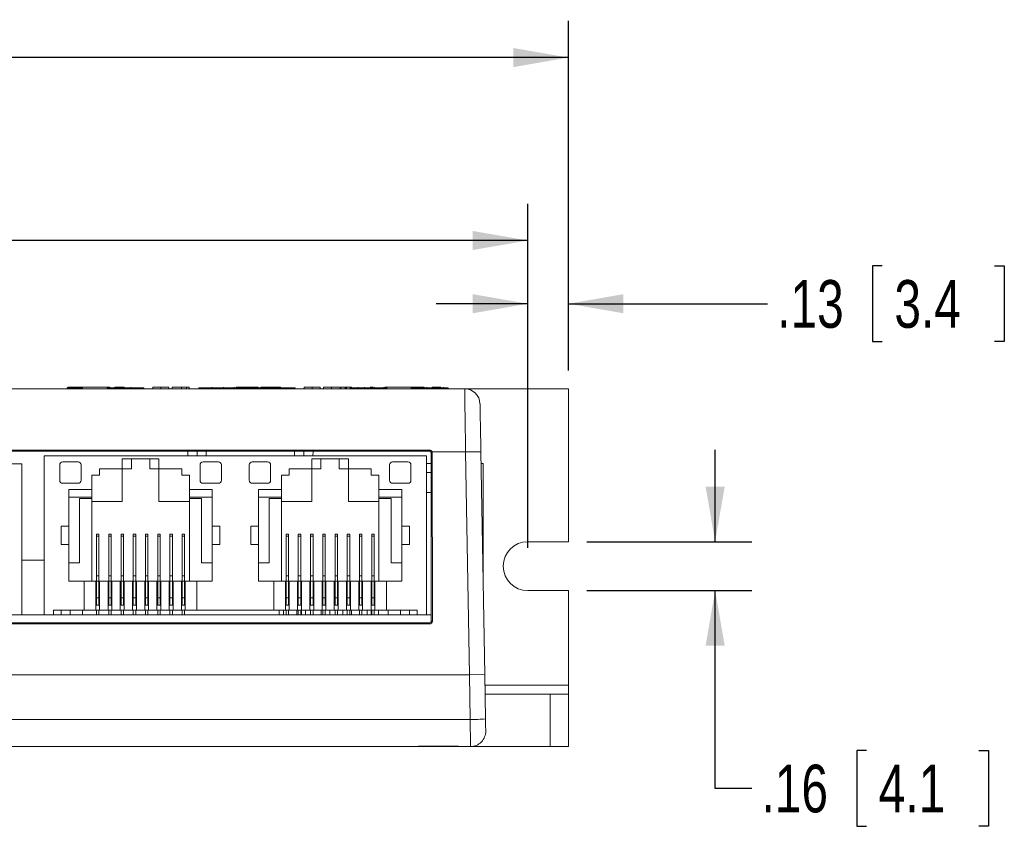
# Model space of a CAD drawing. Header units: inches. Extents: x 0.5 to 33, y 0.5 to 21.5.
# Tile 2 of 35: x 8.4 to 11.6, y 4.8 to 7.4. Entities that reach past the tile are written whole.
import ezdxf

# ---------------------------------------------------------------- set-up
doc = ezdxf.new("R2010")
doc.units = ezdxf.units.IN
doc.header["$MEASUREMENT"] = 0
doc.layers.add('2', color=179, linetype='Continuous')
doc.styles.add('SLDTEXTSTYLE1', font='TXT', dxfattribs={"width": 0.75})
doc.dimstyles.new('SLDDIMSTYLE0', dxfattribs={"dimtxt": 0.156, "dimasz": 0.18, "dimexe": 0, "dimexo": 0.0625, "dimgap": 0.039, "dimtad": 0, "dimtih": 1, "dimtoh": 1, "dimrnd": 1e-09, "dimzin": 12, "dimdsep": 46, "dimtxsty": 'SLDTEXTSTYLE1', "dimsah": 1, "dimcen": 0.09, "dimadec": 0, "dimazin": 3, "dimtfac": 1, "dimtdec": 3, "dimtofl": 0, "dimtmove": 0, "dimatfit": 3, "dimfxl": 1, "dimfrac": 2, "dimtolj": 1, "dimtzin": 12, "dimarcsym": 0})
doc.dimstyles.new('SLDDIMSTYLE1', dxfattribs={"dimtxt": 0.156, "dimasz": 0.18, "dimexe": 0, "dimexo": 0.0625, "dimgap": 0.039, "dimtad": 0, "dimtih": 1, "dimtoh": 1, "dimrnd": 1e-09, "dimzin": 12, "dimdsep": 46, "dimtxsty": 'SLDTEXTSTYLE1', "dimsah": 1, "dimcen": 0.09, "dimadec": 0, "dimazin": 3, "dimtfac": 1, "dimtdec": 3, "dimtmove": 0, "dimatfit": 0, "dimfxl": 1, "dimfrac": 2, "dimtolj": 1, "dimtzin": 12, "dimarcsym": 0})

# ---------------------------------------------------------------- blocks, each defined once
blk = doc.blocks.new('_D')
at = {"layer": '2'}
for p, q in [((6.9081, 7.4425), (6.8765, 7.4425)), ((6.8765, 7.4425), (6.8765, 7.1948)), ((7.3332, 7.4425), (7.3649, 7.4425)), ((7.3649, 7.4425), (7.3649, 7.1948)), ((3.6314, 6.2953), (3.6314, 7.4386)), ((10.2064, 6.2953), (10.2064, 7.4386)), ((3.6314, 7.3186), (6.4176, 7.3186)), ((10.2064, 7.3186), (7.4203, 7.3186)), ((6.8765, 7.1948), (6.9081, 7.1948)), ((7.3649, 7.1948), (7.3332, 7.1948))]:
    blk.add_line(p, q, dxfattribs=at)
for points in [[(3.6314, 7.3186), (3.8114, 7.2874), (3.8114, 7.3499)], [(10.2064, 7.3186), (10.0264, 7.3499), (10.0264, 7.2874)]]:
    blk.add_solid(points, dxfattribs=at)
at = {"layer": '2', "char_height": 0.156, "attachment_point": 1, "style": 'SLDTEXTSTYLE1'}
for s, insert in [('6.58', (6.4493, 7.3959)), ('167', (6.9478, 7.3959))]:
    blk.add_mtext(s, dxfattribs=dict(at, insert=insert))
blk = doc.blocks.new('_D_3')
at = {"layer": '2'}
for p, q in [((3.7634, 5.7153), (3.7634, 6.8403)), ((6.8212, 6.8441), (6.7895, 6.8441)), ((6.7895, 6.8441), (6.7895, 6.5965)), ((7.4191, 6.8441), (7.4508, 6.8441)), ((7.4508, 6.8441), (7.4508, 6.5965)), ((10.0734, 5.7153), (10.0734, 6.8403)), ((3.7634, 6.7203), (6.3307, 6.7203)), ((10.0734, 6.7203), (7.5062, 6.7203)), ((6.7895, 6.5965), (6.8212, 6.5965)), ((7.4508, 6.5965), (7.4191, 6.5965))]:
    blk.add_line(p, q, dxfattribs=at)
for points in [[(3.7634, 6.7203), (3.9434, 6.6891), (3.9434, 6.7516)], [(10.0734, 6.7203), (9.8934, 6.7516), (9.8934, 6.6891)]]:
    blk.add_solid(points, dxfattribs=at)
at = {"layer": '2', "char_height": 0.156, "attachment_point": 1, "style": 'SLDTEXTSTYLE1'}
for s, insert in [('6.31', (6.3623, 6.7976)), ('160.3', (6.8608, 6.7976))]:
    blk.add_mtext(s, dxfattribs=dict(at, insert=insert))
blk = doc.blocks.new('_D_4')
at = {"layer": '2'}
for p, q in [((11.2331, 6.6374), (11.2014, 6.6374)), ((11.2014, 6.6374), (11.2014, 6.3898)), ((11.6005, 6.6374), (11.6322, 6.6374)), ((11.6322, 6.6374), (11.6322, 6.3898)), ((10.0734, 5.7153), (10.0734, 6.6336)), ((10.2064, 6.2953), (10.2064, 6.6336)), ((10.0734, 6.5136), (9.7734, 6.5136)), ((10.2064, 6.5136), (10.8578, 6.5136)), ((11.2014, 6.3898), (11.2331, 6.3898)), ((11.6322, 6.3898), (11.6005, 6.3898))]:
    blk.add_line(p, q, dxfattribs=at)
for points in [[(10.0734, 6.5136), (9.8934, 6.5448), (9.8934, 6.4823)], [(10.2064, 6.5136), (10.3864, 6.4823), (10.3864, 6.5448)]]:
    blk.add_solid(points, dxfattribs=at)
at = {"layer": '2', "char_height": 0.156, "attachment_point": 1, "style": 'SLDTEXTSTYLE1'}
for s, insert in [('.13', (10.8895, 6.5909)), ('3.4', (11.2727, 6.5909))]:
    blk.add_mtext(s, dxfattribs=dict(at, insert=insert))
blk = doc.blocks.new('_D_5')
at = {"layer": '2'}
for p, q in [((10.6864, 5.7353), (10.6864, 6.0353)), ((10.2664, 5.7353), (10.8064, 5.7353)), ((10.2664, 5.5753), (10.8064, 5.5753)), ((10.6864, 4.9286), (10.6864, 5.5753)), ((11.1817, 5.0525), (11.15, 5.0525)), ((11.15, 5.0525), (11.15, 4.8048)), ((11.5491, 5.0525), (11.5808, 5.0525)), ((11.5808, 5.0525), (11.5808, 4.8048)), ((10.8064, 4.9286), (10.6864, 4.9286)), ((11.15, 4.8048), (11.1817, 4.8048)), ((11.5808, 4.8048), (11.5491, 4.8048))]:
    blk.add_line(p, q, dxfattribs=at)
for points in [[(10.6864, 5.7353), (10.7177, 5.9153), (10.6552, 5.9153)], [(10.6864, 5.5753), (10.6552, 5.3953), (10.7177, 5.3953)]]:
    blk.add_solid(points, dxfattribs=at)
at = {"layer": '2', "char_height": 0.156, "attachment_point": 1, "style": 'SLDTEXTSTYLE1'}
for s, insert in [('.16', (10.8381, 5.0059)), ('4.1', (11.2213, 5.0059))]:
    blk.add_mtext(s, dxfattribs=dict(at, insert=insert))

msp = doc.modelspace()

# ---------------------------------------------------------------- linework, layer by layer
at = {"color": 7, "linetype": 'Continuous', "lineweight": 15}
for p, q in [((9.8673, 6.2353), (3.9656, 6.2353)), ((8.5673, 6.2383), (8.5673, 6.2353)), ((8.5673, 6.2383), (8.5873, 6.2383)), ((8.5691, 6.2403), (8.5691, 6.2383)), ((8.5789, 6.2403), (8.5691, 6.2403)), ((8.5789, 6.2403), (8.5789, 6.2383)), ((8.5865, 6.2403), (8.5789, 6.2403)), ((8.5865, 6.2403), (8.5865, 6.2383)), ((8.6143, 6.2403), (8.5865, 6.2403)), ((8.5873, 6.2383), (8.5873, 6.2353)), ((8.5873, 6.2383), (8.6173, 6.2383)), ((8.6143, 6.2403), (8.6143, 6.2383)), ((8.6173, 6.2403), (8.6143, 6.2403)), ((8.6173, 6.2403), (8.6173, 6.2353)), ((8.6173, 6.2403), (8.6973, 6.2403)), ((8.6973, 6.2403), (8.6973, 6.2353)), ((8.707, 6.2403), (8.6973, 6.2403)), ((8.6973, 6.2383), (8.8173, 6.2383)), ((8.707, 6.2403), (8.707, 6.2383)), ((8.7225, 6.2403), (8.7225, 6.2383)), ((8.7324, 6.2403), (8.7225, 6.2403)), ((8.7324, 6.2403), (8.7324, 6.2383)), ((8.7535, 6.2403), (8.7535, 6.2383)), ((8.7751, 6.2403), (8.7751, 6.2383)), ((8.8173, 6.2383), (8.8173, 6.2353)), ((8.8471, 6.2409), (8.8471, 6.2353)), ((8.873, 6.2403), (8.873, 6.2353)), ((8.899, 6.2403), (8.899, 6.2353)), ((8.9104, 6.2403), (8.9104, 6.2353)), ((8.9415, 6.2403), (8.9104, 6.2403)), ((8.9571, 6.2403), (8.9415, 6.2403)), ((8.9415, 6.2403), (8.9415, 6.2353)), ((8.9571, 6.2403), (8.9571, 6.2353)), ((8.9664, 6.2403), (8.9571, 6.2403)), ((8.9664, 6.2403), (8.9664, 6.2353)), ((8.9973, 6.2383), (9.3123, 6.2383)), ((8.9973, 6.2383), (8.9973, 6.2353)), ((9.0418, 6.2403), (9.0418, 6.2383)), ((9.0782, 6.2403), (9.0782, 6.2383)), ((9.1133, 6.2403), (9.1133, 6.2383)), ((9.1307, 6.2403), (9.1195, 6.2403)), ((9.1195, 6.2403), (9.1195, 6.2383)), ((9.1307, 6.2403), (9.1307, 6.2383)), ((9.1394, 6.2403), (9.1307, 6.2403)), ((9.1394, 6.2403), (9.1394, 6.2383)), ((9.1712, 6.2403), (9.1394, 6.2403)), ((9.1712, 6.2403), (9.1712, 6.2383)), ((9.1795, 6.2403), (9.1712, 6.2403)), ((9.1795, 6.2403), (9.1795, 6.2383)), ((9.1912, 6.2403), (9.1795, 6.2403)), ((9.1912, 6.2403), (9.1912, 6.2383)), ((9.2108, 6.2403), (9.2004, 6.2403)), ((9.2004, 6.2403), (9.2004, 6.2383)), ((9.2529, 6.2403), (9.2108, 6.2403)), ((9.2108, 6.2403), (9.2108, 6.2383)), ((9.2529, 6.2403), (9.2529, 6.2383)), ((9.2647, 6.2403), (9.2529, 6.2403)), ((9.2647, 6.2403), (9.2647, 6.2383)), ((9.3123, 6.2383), (9.3123, 6.2353)), ((9.3421, 6.2409), (9.3421, 6.2353)), ((9.368, 6.2403), (9.368, 6.2353)), ((9.394, 6.2403), (9.394, 6.2353)), ((9.4054, 6.2403), (9.4054, 6.2353)), ((9.4312, 6.2403), (9.4312, 6.2353)), ((9.4604, 6.2403), (9.4604, 6.2353)), ((9.4626, 6.2403), (9.4626, 6.2353)), ((9.4768, 6.2403), (9.4768, 6.2353)), ((9.4777, 6.2403), (9.4777, 6.2353)), ((9.4803, 6.2403), (9.4803, 6.2353)), ((9.4923, 6.2383), (9.4923, 6.2353)), ((9.4923, 6.2383), (9.6123, 6.2383)), ((9.4968, 6.2403), (9.4968, 6.2383)), ((9.5186, 6.2403), (9.5186, 6.2383)), ((9.5399, 6.2403), (9.5399, 6.2383)), ((9.5679, 6.2403), (9.5577, 6.2403)), ((9.5718, 6.2403), (9.5718, 6.2383)), ((9.6025, 6.2403), (9.6025, 6.2383)), ((9.608, 6.2403), (9.6065, 6.2403)), ((9.608, 6.2403), (9.608, 6.2383)), ((9.6123, 6.2403), (9.608, 6.2403)), ((9.6123, 6.2403), (9.6123, 6.2353)), ((9.6123, 6.2403), (9.6923, 6.2403)), ((9.6923, 6.2403), (9.6923, 6.2353)), ((9.7247, 6.2403), (9.6923, 6.2403)), ((9.6923, 6.2383), (9.7223, 6.2383)), ((9.7223, 6.2383), (9.7223, 6.2353)), ((9.7223, 6.2383), (9.7423, 6.2383)), ((9.7247, 6.2403), (9.7247, 6.2383)), ((9.735, 6.2403), (9.7247, 6.2403)), ((9.735, 6.2403), (9.735, 6.2383)), ((9.7423, 6.2383), (9.7423, 6.2353)), ((9.7423, 6.2383), (9.8127, 6.2383)), ((9.7438, 6.2403), (9.7438, 6.2383)), ((9.7604, 6.2403), (9.7604, 6.2383)), ((9.779, 6.2403), (9.7604, 6.2403)), ((9.779, 6.2403), (9.779, 6.2383)), ((9.7894, 6.2403), (9.779, 6.2403)), ((9.7894, 6.2403), (9.7894, 6.2383)), ((9.7977, 6.2403), (9.7977, 6.2383)), ((9.8127, 6.2383), (9.8127, 6.2353)), ((10.2064, 6.2353), (9.8673, 6.2353)), ((10.2064, 6.2353), (10.2064, 5.7353)), ((9.7524, 6.0349), (8.3824, 6.0349)), ((9.7524, 6.031), (8.3824, 6.031)), ((8.9921, 6.0163), (8.9918, 6.031)), ((9.3411, 6.031), (9.3408, 6.0163)), ((9.7524, 6.031), (9.7524, 6.0349)), ((9.7576, 5.4753), (9.7571, 6.0263)), ((9.7571, 6.0263), (9.7611, 6.0263)), ((9.87, 6.029), (9.7606, 6.029)), ((9.7616, 5.4753), (9.7611, 6.0263)), ((9.8828, 5.3003), (9.87, 6.029)), ((9.92, 6.029), (9.9327, 5.3012)), ((8.4189, 5.9903), (6.8779, 5.9903)), ((8.4189, 5.9903), (8.4189, 5.4963)), ((8.4921, 6.0163), (8.4921, 5.4963)), ((9.7421, 6.0163), (8.4921, 6.0163)), ((8.6026, 5.9963), (8.5526, 5.9963)), ((8.8671, 6.0063), (8.7471, 6.0063)), ((8.7471, 5.9733), (8.7471, 6.0063)), ((8.7771, 5.9733), (8.7771, 6.0063)), ((8.8371, 6.0063), (8.8371, 5.9733)), ((8.8671, 6.0063), (8.8671, 5.9733)), ((9.0616, 5.9963), (9.0116, 5.9963)), ((9.2226, 5.9963), (9.1726, 5.9963)), ((9.4871, 6.0063), (9.3671, 6.0063)), ((9.3671, 5.9733), (9.3671, 6.0063)), ((9.3971, 5.9733), (9.3971, 6.0063)), ((9.4571, 6.0063), (9.4571, 5.9733)), ((9.4871, 6.0063), (9.4871, 5.9733)), ((9.6816, 5.9963), (9.6316, 5.9963)), ((9.7421, 5.4963), (9.7421, 6.0163)), ((9.7572, 5.9912), (9.7421, 5.9912)), ((9.9207, 5.9912), (9.9273, 5.9912)), ((9.9273, 5.9912), (9.9273, 5.6141)), ((8.5426, 5.9863), (8.5426, 5.9363)), ((8.6126, 5.9363), (8.6126, 5.9863)), ((8.7471, 5.9733), (8.6726, 5.9733)), ((8.6726, 5.9533), (8.6726, 5.9733)), ((8.7471, 5.9733), (8.7771, 5.9733)), ((8.7471, 5.9733), (8.7471, 5.8663)), ((8.8371, 5.9733), (8.8671, 5.9733)), ((8.9416, 5.9733), (8.8671, 5.9733)), ((8.8671, 5.9733), (8.8671, 5.8663)), ((8.9416, 5.9733), (8.9416, 5.9533)), ((9.0016, 5.9863), (9.0016, 5.9363)), ((9.0716, 5.9363), (9.0716, 5.9863)), ((9.1626, 5.9863), (9.1626, 5.9363)), ((9.2326, 5.9363), (9.2326, 5.9863)), ((9.3671, 5.9733), (9.2926, 5.9733)), ((9.2926, 5.9533), (9.2926, 5.9733)), ((9.3671, 5.9733), (9.3971, 5.9733)), ((9.3671, 5.9733), (9.3671, 5.8663)), ((9.4571, 5.9733), (9.4871, 5.9733)), ((9.5616, 5.9733), (9.4871, 5.9733)), ((9.4871, 5.9733), (9.4871, 5.8663)), ((9.5616, 5.9733), (9.5616, 5.9533)), ((9.6216, 5.9863), (9.6216, 5.9363)), ((9.6916, 5.9363), (9.6916, 5.9863)), ((9.7421, 5.9617), (9.7572, 5.9617)), ((8.5526, 5.9263), (8.6026, 5.9263)), ((8.6476, 5.9533), (8.6726, 5.9533)), ((8.6476, 5.9063), (8.6476, 5.9533)), ((8.9416, 5.9533), (8.9666, 5.9533)), ((8.9666, 5.9533), (8.9666, 5.9063)), ((9.0116, 5.9263), (9.0616, 5.9263)), ((9.1726, 5.9263), (9.2226, 5.9263)), ((9.2676, 5.9533), (9.2926, 5.9533)), ((9.2676, 5.9063), (9.2676, 5.9533)), ((9.5616, 5.9533), (9.5866, 5.9533)), ((9.5866, 5.9533), (9.5866, 5.9063)), ((9.6316, 5.9263), (9.6816, 5.9263)), ((8.6476, 5.9063), (8.5726, 5.9063)), ((8.5726, 5.9063), (8.5726, 5.7863)), ((8.6476, 5.9063), (8.6476, 5.8813)), ((9.0416, 5.9063), (8.9666, 5.9063)), ((8.9666, 5.8813), (8.9666, 5.9063)), ((9.0416, 5.7863), (9.0416, 5.9063)), ((9.2676, 5.9063), (9.1926, 5.9063)), ((9.1926, 5.9063), (9.1926, 5.7863)), ((9.2676, 5.9063), (9.2676, 5.8813)), ((9.6616, 5.9063), (9.5866, 5.9063)), ((9.5866, 5.8813), (9.5866, 5.9063)), ((9.6616, 5.7863), (9.6616, 5.9063)), ((9.7421, 5.8963), (9.7572, 5.8963)), ((8.5726, 5.8813), (8.6476, 5.8813)), ((8.6076, 5.6663), (8.6076, 5.8763)), ((8.6076, 5.8763), (8.6476, 5.8763)), ((8.6476, 5.8813), (8.6476, 5.8763)), ((8.6476, 5.6063), (8.6476, 5.8763)), ((8.7471, 5.8663), (8.6476, 5.8663)), ((8.9666, 5.8663), (8.8671, 5.8663)), ((9.0416, 5.8813), (8.9666, 5.8813)), ((8.9666, 5.8813), (8.9666, 5.8763)), ((8.9666, 5.8763), (9.0066, 5.8763)), ((8.9666, 5.8763), (8.9666, 5.6063)), ((9.0066, 5.8763), (9.0066, 5.6663)), ((9.1926, 5.8813), (9.2676, 5.8813)), ((9.2276, 5.6663), (9.2276, 5.8763)), ((9.2276, 5.8763), (9.2676, 5.8763)), ((9.2676, 5.8813), (9.2676, 5.8763)), ((9.2676, 5.6063), (9.2676, 5.8763)), ((9.3671, 5.8663), (9.2676, 5.8663)), ((9.5866, 5.8663), (9.4871, 5.8663)), ((9.6616, 5.8813), (9.5866, 5.8813)), ((9.5866, 5.8813), (9.5866, 5.8763)), ((9.5866, 5.8763), (9.6266, 5.8763)), ((9.5866, 5.8763), (9.5866, 5.6063)), ((9.6266, 5.8763), (9.6266, 5.6663)), ((8.5476, 5.7863), (8.5726, 5.7863)), ((8.5476, 5.7263), (8.5476, 5.7863)), ((8.5726, 5.7263), (8.5726, 5.7863)), ((9.0416, 5.7863), (9.0666, 5.7863)), ((9.0416, 5.7863), (9.0416, 5.7263)), ((9.0666, 5.7863), (9.0666, 5.7263)), ((9.1676, 5.7863), (9.1926, 5.7863)), ((9.1676, 5.7263), (9.1676, 5.7863)), ((9.1926, 5.7263), (9.1926, 5.7863)), ((9.6616, 5.7863), (9.6866, 5.7863)), ((9.6616, 5.7863), (9.6616, 5.7263)), ((9.6866, 5.7863), (9.6866, 5.7263)), ((8.6631, 5.7603), (8.6711, 5.7603)), ((8.6631, 5.7603), (8.6631, 5.7533)), ((8.6631, 5.7533), (8.6711, 5.7533)), ((8.6631, 5.7533), (8.6631, 5.6233)), ((8.6711, 5.7533), (8.6711, 5.7603)), ((8.6711, 5.6233), (8.6711, 5.7533)), ((8.7031, 5.7603), (8.7111, 5.7603)), ((8.7031, 5.7603), (8.7031, 5.7533)), ((8.7031, 5.7533), (8.7111, 5.7533)), ((8.7031, 5.7533), (8.7031, 5.6233)), ((8.7111, 5.7533), (8.7111, 5.7603)), ((8.7111, 5.6233), (8.7111, 5.7533)), ((8.7431, 5.7603), (8.7511, 5.7603)), ((8.7431, 5.7603), (8.7431, 5.7533)), ((8.7431, 5.7533), (8.7511, 5.7533)), ((8.7431, 5.7533), (8.7431, 5.6233)), ((8.7511, 5.7533), (8.7511, 5.7603)), ((8.7511, 5.6233), (8.7511, 5.7533)), ((8.7831, 5.7603), (8.7911, 5.7603)), ((8.7831, 5.7603), (8.7831, 5.7533)), ((8.7831, 5.7533), (8.7911, 5.7533)), ((8.7831, 5.7533), (8.7831, 5.6233)), ((8.7911, 5.7533), (8.7911, 5.7603)), ((8.7911, 5.6233), (8.7911, 5.7533)), ((8.8231, 5.7603), (8.8311, 5.7603)), ((8.8231, 5.7603), (8.8231, 5.7533)), ((8.8231, 5.7533), (8.8311, 5.7533)), ((8.8231, 5.7533), (8.8231, 5.6233)), ((8.8311, 5.7533), (8.8311, 5.7603)), ((8.8311, 5.6233), (8.8311, 5.7533)), ((8.8631, 5.7603), (8.8711, 5.7603)), ((8.8631, 5.7603), (8.8631, 5.7533)), ((8.8631, 5.7533), (8.8711, 5.7533)), ((8.8631, 5.7533), (8.8631, 5.6233)), ((8.8711, 5.7533), (8.8711, 5.7603)), ((8.8711, 5.6233), (8.8711, 5.7533)), ((8.9031, 5.7603), (8.9111, 5.7603)), ((8.9031, 5.7603), (8.9031, 5.7533)), ((8.9031, 5.7533), (8.9111, 5.7533)), ((8.9031, 5.7533), (8.9031, 5.6233)), ((8.9111, 5.7533), (8.9111, 5.7603)), ((8.9111, 5.6233), (8.9111, 5.7533)), ((8.943, 5.7603), (8.951, 5.7603)), ((8.943, 5.7603), (8.943, 5.7533)), ((8.943, 5.7533), (8.951, 5.7533)), ((8.943, 5.7533), (8.943, 5.6233)), ((8.951, 5.7533), (8.951, 5.7603)), ((8.951, 5.6233), (8.951, 5.7533)), ((9.2831, 5.7603), (9.2911, 5.7603)), ((9.2831, 5.7603), (9.2831, 5.7533)), ((9.2831, 5.7533), (9.2911, 5.7533)), ((9.2831, 5.7533), (9.2831, 5.6233)), ((9.2911, 5.7533), (9.2911, 5.7603)), ((9.2911, 5.6233), (9.2911, 5.7533)), ((9.3231, 5.7603), (9.3311, 5.7603)), ((9.3231, 5.7603), (9.3231, 5.7533)), ((9.3231, 5.7533), (9.3311, 5.7533)), ((9.3231, 5.7533), (9.3231, 5.6233)), ((9.3311, 5.7533), (9.3311, 5.7603)), ((9.3311, 5.6233), (9.3311, 5.7533)), ((9.3631, 5.7603), (9.3711, 5.7603)), ((9.3631, 5.7603), (9.3631, 5.7533)), ((9.3631, 5.7533), (9.3711, 5.7533)), ((9.3631, 5.7533), (9.3631, 5.6233)), ((9.3711, 5.7533), (9.3711, 5.7603)), ((9.3711, 5.6233), (9.3711, 5.7533)), ((9.4031, 5.7603), (9.4111, 5.7603)), ((9.4031, 5.7603), (9.4031, 5.7533)), ((9.4031, 5.7533), (9.4111, 5.7533)), ((9.4031, 5.7533), (9.4031, 5.6233)), ((9.4111, 5.7533), (9.4111, 5.7603)), ((9.4111, 5.6233), (9.4111, 5.7533)), ((9.4431, 5.7603), (9.4511, 5.7603)), ((9.4431, 5.7603), (9.4431, 5.7533)), ((9.4431, 5.7533), (9.4511, 5.7533)), ((9.4431, 5.7533), (9.4431, 5.6233)), ((9.4511, 5.7533), (9.4511, 5.7603)), ((9.4511, 5.6233), (9.4511, 5.7533)), ((9.4831, 5.7603), (9.4911, 5.7603)), ((9.4831, 5.7603), (9.4831, 5.7533)), ((9.4831, 5.7533), (9.4911, 5.7533)), ((9.4831, 5.7533), (9.4831, 5.6233)), ((9.4911, 5.7533), (9.4911, 5.7603)), ((9.4911, 5.6233), (9.4911, 5.7533)), ((9.5231, 5.7603), (9.5311, 5.7603)), ((9.5231, 5.7603), (9.5231, 5.7533)), ((9.5231, 5.7533), (9.5311, 5.7533)), ((9.5231, 5.7533), (9.5231, 5.6233)), ((9.5311, 5.7533), (9.5311, 5.7603)), ((9.5311, 5.6233), (9.5311, 5.7533)), ((9.563, 5.7603), (9.571, 5.7603)), ((9.563, 5.7603), (9.563, 5.7533)), ((9.563, 5.7533), (9.571, 5.7533)), ((9.563, 5.7533), (9.563, 5.6233)), ((9.571, 5.7533), (9.571, 5.7603)), ((9.571, 5.6233), (9.571, 5.7533)), ((10.2064, 5.7353), (10.0734, 5.7353)), ((8.5726, 5.7263), (8.5476, 5.7263)), ((8.5726, 5.7263), (8.5726, 5.6063)), ((9.0416, 5.6063), (9.0416, 5.7263)), ((9.0666, 5.7263), (9.0416, 5.7263)), ((9.1926, 5.7263), (9.1676, 5.7263)), ((9.1926, 5.7263), (9.1926, 5.6063)), ((9.6616, 5.6063), (9.6616, 5.7263)), ((9.6866, 5.7263), (9.6616, 5.7263)), ((8.4921, 5.6753), (8.4189, 5.6753)), ((8.6076, 5.6663), (8.5726, 5.6663)), ((9.0416, 5.6663), (9.0066, 5.6663)), ((9.2276, 5.6663), (9.1926, 5.6663)), ((9.6616, 5.6663), (9.6266, 5.6663)), ((8.6226, 5.6063), (8.5726, 5.6063)), ((8.6226, 5.6063), (8.6226, 5.5113)), ((8.6226, 5.6063), (8.6608, 5.6063)), ((8.6608, 5.6063), (8.6608, 5.5113)), ((8.6608, 5.6063), (8.6631, 5.6063)), ((8.6631, 5.6233), (8.6711, 5.6233)), ((8.6631, 5.6233), (8.6631, 5.6063)), ((8.6631, 5.6063), (8.6711, 5.6063)), ((8.6631, 5.6063), (8.6631, 5.5513)), ((8.6711, 5.6063), (8.6711, 5.6233)), ((8.6711, 5.5513), (8.6711, 5.6063)), ((8.6711, 5.6063), (8.6733, 5.6063)), ((8.6733, 5.6063), (8.6733, 5.5113)), ((8.6733, 5.6063), (8.7008, 5.6063)), ((8.7008, 5.6063), (8.7008, 5.5113)), ((8.7008, 5.6063), (8.7031, 5.6063)), ((8.7031, 5.6233), (8.7111, 5.6233)), ((8.7031, 5.6233), (8.7031, 5.6063)), ((8.7031, 5.6063), (8.7111, 5.6063)), ((8.7031, 5.6063), (8.7031, 5.5513)), ((8.7111, 5.6063), (8.7111, 5.6233)), ((8.7111, 5.5513), (8.7111, 5.6063)), ((8.7111, 5.6063), (8.7133, 5.6063)), ((8.7133, 5.6063), (8.7133, 5.5113)), ((8.7133, 5.6063), (8.7408, 5.6063)), ((8.7408, 5.5113), (8.7408, 5.6063)), ((8.7408, 5.6063), (8.7431, 5.6063)), ((8.7431, 5.6233), (8.7511, 5.6233)), ((8.7431, 5.6233), (8.7431, 5.6063)), ((8.7431, 5.6063), (8.7431, 5.5513)), ((8.7431, 5.6063), (8.7511, 5.6063)), ((8.7511, 5.6063), (8.7511, 5.6233)), ((8.7511, 5.5513), (8.7511, 5.6063)), ((8.7511, 5.6063), (8.7533, 5.6063)), ((8.7533, 5.6063), (8.7533, 5.5113)), ((8.7533, 5.6063), (8.7808, 5.6063)), ((8.7808, 5.5113), (8.7808, 5.6063)), ((8.7808, 5.6063), (8.7831, 5.6063)), ((8.7831, 5.6233), (8.7911, 5.6233)), ((8.7831, 5.6233), (8.7831, 5.6063)), ((8.7831, 5.6063), (8.7911, 5.6063)), ((8.7831, 5.6063), (8.7831, 5.5513)), ((8.7911, 5.6063), (8.7911, 5.6233)), ((8.7911, 5.5513), (8.7911, 5.6063)), ((8.7911, 5.6063), (8.7933, 5.6063)), ((8.7933, 5.6063), (8.7933, 5.5113)), ((8.7933, 5.6063), (8.8208, 5.6063)), ((8.8208, 5.5113), (8.8208, 5.6063)), ((8.8208, 5.6063), (8.8231, 5.6063)), ((8.8231, 5.6233), (8.8311, 5.6233)), ((8.8231, 5.6233), (8.8231, 5.6063)), ((8.8231, 5.6063), (8.8311, 5.6063)), ((8.8231, 5.6063), (8.8231, 5.5513)), ((8.8311, 5.6063), (8.8311, 5.6233)), ((8.8311, 5.5513), (8.8311, 5.6063)), ((8.8311, 5.6063), (8.8333, 5.6063)), ((8.8333, 5.6063), (8.8333, 5.5113)), ((8.8333, 5.6063), (8.8608, 5.6063)), ((8.8608, 5.5113), (8.8608, 5.6063)), ((8.8608, 5.6063), (8.8631, 5.6063)), ((8.8631, 5.6233), (8.8711, 5.6233)), ((8.8631, 5.6233), (8.8631, 5.6063)), ((8.8631, 5.6063), (8.8711, 5.6063)), ((8.8631, 5.6063), (8.8631, 5.5513)), ((8.8711, 5.6063), (8.8711, 5.6233)), ((8.8711, 5.5513), (8.8711, 5.6063)), ((8.8711, 5.6063), (8.8733, 5.6063)), ((8.8733, 5.6063), (8.8733, 5.5113)), ((8.8733, 5.6063), (8.9008, 5.6063)), ((8.9008, 5.5113), (8.9008, 5.6063)), ((8.9008, 5.6063), (8.9031, 5.6063)), ((8.9031, 5.6233), (8.9111, 5.6233)), ((8.9031, 5.6233), (8.9031, 5.6063)), ((8.9031, 5.6063), (8.9031, 5.5513)), ((8.9031, 5.6063), (8.9111, 5.6063)), ((8.9111, 5.6063), (8.9111, 5.6233)), ((8.9111, 5.5513), (8.9111, 5.6063)), ((8.9111, 5.6063), (8.9133, 5.6063)), ((8.9133, 5.6063), (8.9133, 5.5113)), ((8.9133, 5.6063), (8.9408, 5.6063)), ((8.9408, 5.5113), (8.9408, 5.6063)), ((8.9408, 5.6063), (8.943, 5.6063)), ((8.943, 5.6233), (8.951, 5.6233)), ((8.943, 5.6233), (8.943, 5.6063)), ((8.943, 5.6063), (8.951, 5.6063)), ((8.943, 5.6063), (8.943, 5.5513)), ((8.951, 5.6063), (8.951, 5.6233)), ((8.951, 5.5513), (8.951, 5.6063)), ((8.951, 5.6063), (8.9533, 5.6063)), ((8.9533, 5.5113), (8.9533, 5.6063)), ((8.9916, 5.6063), (8.9533, 5.6063)), ((8.9916, 5.5113), (8.9916, 5.6063)), ((9.0416, 5.6063), (8.9916, 5.6063)), ((9.2426, 5.6063), (9.1926, 5.6063)), ((9.2426, 5.6063), (9.2426, 5.5113)), ((9.2808, 5.6063), (9.2426, 5.6063)), ((9.2808, 5.6063), (9.2808, 5.5113)), ((9.2808, 5.6063), (9.2831, 5.6063)), ((9.2831, 5.6233), (9.2911, 5.6233)), ((9.2831, 5.6233), (9.2831, 5.6063)), ((9.2831, 5.6063), (9.2911, 5.6063)), ((9.2831, 5.6063), (9.2831, 5.5513)), ((9.2911, 5.6063), (9.2911, 5.6233)), ((9.2911, 5.5513), (9.2911, 5.6063)), ((9.2911, 5.6063), (9.2933, 5.6063)), ((9.2933, 5.6063), (9.2933, 5.5113)), ((9.2933, 5.6063), (9.3208, 5.6063)), ((9.3208, 5.5113), (9.3208, 5.6063)), ((9.3208, 5.6063), (9.3231, 5.6063)), ((9.3231, 5.6233), (9.3311, 5.6233)), ((9.3231, 5.6233), (9.3231, 5.6063)), ((9.3231, 5.6063), (9.3311, 5.6063)), ((9.3231, 5.6063), (9.3231, 5.5513)), ((9.3311, 5.6063), (9.3311, 5.6233)), ((9.3311, 5.5513), (9.3311, 5.6063)), ((9.3311, 5.6063), (9.3333, 5.6063)), ((9.3333, 5.6063), (9.3333, 5.5113)), ((9.3333, 5.6063), (9.3608, 5.6063)), ((9.3608, 5.5113), (9.3608, 5.6063)), ((9.3608, 5.6063), (9.3631, 5.6063)), ((9.3631, 5.6233), (9.3711, 5.6233)), ((9.3631, 5.6233), (9.3631, 5.6063)), ((9.3631, 5.6063), (9.3711, 5.6063)), ((9.3631, 5.6063), (9.3631, 5.5513)), ((9.3711, 5.6063), (9.3711, 5.6233)), ((9.3711, 5.5513), (9.3711, 5.6063)), ((9.3711, 5.6063), (9.3733, 5.6063)), ((9.3733, 5.6063), (9.3733, 5.5113)), ((9.3733, 5.6063), (9.4008, 5.6063)), ((9.4008, 5.5113), (9.4008, 5.6063)), ((9.4008, 5.6063), (9.4031, 5.6063)), ((9.4031, 5.6233), (9.4111, 5.6233)), ((9.4031, 5.6233), (9.4031, 5.6063)), ((9.4031, 5.6063), (9.4111, 5.6063)), ((9.4031, 5.6063), (9.4031, 5.5513)), ((9.4111, 5.6063), (9.4111, 5.6233)), ((9.4111, 5.5513), (9.4111, 5.6063)), ((9.4111, 5.6063), (9.4133, 5.6063)), ((9.4133, 5.6063), (9.4133, 5.5113)), ((9.4133, 5.6063), (9.4408, 5.6063)), ((9.4408, 5.5113), (9.4408, 5.6063)), ((9.4408, 5.6063), (9.4431, 5.6063)), ((9.4431, 5.6233), (9.4511, 5.6233)), ((9.4431, 5.6233), (9.4431, 5.6063)), ((9.4431, 5.6063), (9.4431, 5.5513)), ((9.4431, 5.6063), (9.4511, 5.6063)), ((9.4511, 5.6063), (9.4511, 5.6233)), ((9.4511, 5.5513), (9.4511, 5.6063)), ((9.4511, 5.6063), (9.4533, 5.6063)), ((9.4533, 5.6063), (9.4533, 5.5113)), ((9.4533, 5.6063), (9.4808, 5.6063)), ((9.4808, 5.5113), (9.4808, 5.6063)), ((9.4808, 5.6063), (9.4831, 5.6063)), ((9.4831, 5.6233), (9.4911, 5.6233)), ((9.4831, 5.6233), (9.4831, 5.6063)), ((9.4831, 5.6063), (9.4911, 5.6063)), ((9.4831, 5.6063), (9.4831, 5.5513)), ((9.4911, 5.6063), (9.4911, 5.6233)), ((9.4911, 5.5513), (9.4911, 5.6063)), ((9.4911, 5.6063), (9.4933, 5.6063)), ((9.4933, 5.6063), (9.4933, 5.5113)), ((9.4933, 5.6063), (9.5208, 5.6063)), ((9.5208, 5.5113), (9.5208, 5.6063)), ((9.5208, 5.6063), (9.5231, 5.6063)), ((9.5231, 5.6233), (9.5311, 5.6233)), ((9.5231, 5.6233), (9.5231, 5.6063)), ((9.5231, 5.6063), (9.5311, 5.6063)), ((9.5231, 5.6063), (9.5231, 5.5513)), ((9.5311, 5.6063), (9.5311, 5.6233)), ((9.5311, 5.5513), (9.5311, 5.6063)), ((9.5311, 5.6063), (9.5333, 5.6063)), ((9.5333, 5.6063), (9.5333, 5.5113)), ((9.5333, 5.6063), (9.5608, 5.6063)), ((9.5608, 5.5113), (9.5608, 5.6063)), ((9.5608, 5.6063), (9.563, 5.6063)), ((9.563, 5.6233), (9.571, 5.6233)), ((9.563, 5.6233), (9.563, 5.6063)), ((9.563, 5.6063), (9.571, 5.6063)), ((9.563, 5.6063), (9.563, 5.5513)), ((9.571, 5.6063), (9.571, 5.6233)), ((9.571, 5.5513), (9.571, 5.6063)), ((9.571, 5.6063), (9.5733, 5.6063)), ((9.5733, 5.5113), (9.5733, 5.6063)), ((9.6116, 5.6063), (9.5733, 5.6063)), ((9.6116, 5.5113), (9.6116, 5.6063)), ((9.6616, 5.6063), (9.6116, 5.6063)), ((10.0734, 5.5753), (10.2064, 5.5753)), ((10.2064, 5.5753), (10.2064, 5.2663)), ((8.6631, 5.5513), (8.6711, 5.5513)), ((8.6631, 5.5513), (8.6631, 5.5273)), ((8.6711, 5.5273), (8.6711, 5.5513)), ((8.7031, 5.5513), (8.7031, 5.5273)), ((8.7031, 5.5513), (8.7111, 5.5513)), ((8.7111, 5.5273), (8.7111, 5.5513)), ((8.7431, 5.5513), (8.7511, 5.5513)), ((8.7431, 5.5513), (8.7431, 5.5273)), ((8.7511, 5.5273), (8.7511, 5.5513)), ((8.7831, 5.5513), (8.7911, 5.5513)), ((8.7831, 5.5513), (8.7831, 5.5273)), ((8.7911, 5.5273), (8.7911, 5.5513)), ((8.8231, 5.5513), (8.8311, 5.5513)), ((8.8231, 5.5513), (8.8231, 5.5273)), ((8.8311, 5.5273), (8.8311, 5.5513)), ((8.8631, 5.5513), (8.8711, 5.5513)), ((8.8631, 5.5513), (8.8631, 5.5273)), ((8.8711, 5.5273), (8.8711, 5.5513)), ((8.9031, 5.5513), (8.9031, 5.5273)), ((8.9031, 5.5513), (8.9111, 5.5513)), ((8.9111, 5.5273), (8.9111, 5.5513)), ((8.943, 5.5513), (8.951, 5.5513)), ((8.943, 5.5513), (8.943, 5.5273)), ((8.951, 5.5273), (8.951, 5.5513)), ((9.2831, 5.5513), (9.2911, 5.5513)), ((9.2831, 5.5513), (9.2831, 5.5273)), ((9.2911, 5.5273), (9.2911, 5.5513)), ((9.3231, 5.5513), (9.3311, 5.5513)), ((9.3231, 5.5513), (9.3231, 5.5273)), ((9.3311, 5.5273), (9.3311, 5.5513)), ((9.3631, 5.5513), (9.3711, 5.5513)), ((9.3631, 5.5513), (9.3631, 5.5273)), ((9.3711, 5.5273), (9.3711, 5.5513)), ((9.4031, 5.5513), (9.4111, 5.5513)), ((9.4031, 5.5513), (9.4031, 5.5273)), ((9.4111, 5.5273), (9.4111, 5.5513)), ((9.4431, 5.5513), (9.4431, 5.5273)), ((9.4431, 5.5513), (9.4511, 5.5513)), ((9.4511, 5.5273), (9.4511, 5.5513)), ((9.4831, 5.5513), (9.4911, 5.5513)), ((9.4831, 5.5513), (9.4831, 5.5273)), ((9.4911, 5.5273), (9.4911, 5.5513)), ((9.5231, 5.5513), (9.5311, 5.5513)), ((9.5231, 5.5513), (9.5231, 5.5273)), ((9.5311, 5.5273), (9.5311, 5.5513)), ((9.563, 5.5513), (9.571, 5.5513)), ((9.563, 5.5513), (9.563, 5.5273)), ((9.571, 5.5273), (9.571, 5.5513)), ((8.6226, 5.5113), (8.5221, 5.5113)), ((8.5221, 5.5113), (8.5221, 5.4963)), ((8.5471, 5.5113), (8.5471, 5.4963)), ((8.5771, 5.4963), (8.5771, 5.5113)), ((8.6173, 5.4963), (8.6173, 5.5113)), ((8.6608, 5.5113), (8.6226, 5.5113)), ((8.6733, 5.5113), (8.6608, 5.5113)), ((8.6631, 5.5273), (8.6711, 5.5273)), ((8.6631, 5.4963), (8.6631, 5.5113)), ((8.6711, 5.5113), (8.6711, 5.4963)), ((8.7008, 5.5113), (8.6733, 5.5113)), ((8.7133, 5.5113), (8.7008, 5.5113)), ((8.7031, 5.5273), (8.7111, 5.5273)), ((8.7031, 5.4963), (8.7031, 5.5113)), ((8.7111, 5.5113), (8.7111, 5.4963)), ((8.7408, 5.5113), (8.7133, 5.5113)), ((8.7533, 5.5113), (8.7408, 5.5113)), ((8.7431, 5.5273), (8.7511, 5.5273)), ((8.7431, 5.4963), (8.7431, 5.5113)), ((8.7511, 5.5113), (8.7511, 5.4963)), ((8.7808, 5.5113), (8.7533, 5.5113)), ((8.7933, 5.5113), (8.7808, 5.5113)), ((8.7831, 5.5273), (8.7911, 5.5273)), ((8.7831, 5.4963), (8.7831, 5.5113)), ((8.7911, 5.5113), (8.7911, 5.4963)), ((8.8208, 5.5113), (8.7933, 5.5113)), ((8.8333, 5.5113), (8.8208, 5.5113)), ((8.8231, 5.5273), (8.8311, 5.5273)), ((8.8231, 5.4963), (8.8231, 5.5113)), ((8.8311, 5.5113), (8.8311, 5.4963)), ((8.8608, 5.5113), (8.8333, 5.5113)), ((8.8733, 5.5113), (8.8608, 5.5113)), ((8.8631, 5.5273), (8.8711, 5.5273)), ((8.8631, 5.4963), (8.8631, 5.5113)), ((8.8711, 5.5113), (8.8711, 5.4963)), ((8.9008, 5.5113), (8.8733, 5.5113)), ((8.9133, 5.5113), (8.9008, 5.5113)), ((8.9031, 5.5273), (8.9111, 5.5273)), ((8.9031, 5.4963), (8.9031, 5.5113)), ((8.9111, 5.5113), (8.9111, 5.4963)), ((8.9408, 5.5113), (8.9133, 5.5113)), ((8.9533, 5.5113), (8.9408, 5.5113)), ((8.943, 5.5273), (8.951, 5.5273)), ((8.943, 5.4963), (8.943, 5.5113)), ((8.951, 5.5113), (8.951, 5.4963)), ((8.9916, 5.5113), (8.9533, 5.5113)), ((9.2426, 5.5113), (8.9916, 5.5113)), ((9.2808, 5.5113), (9.2426, 5.5113)), ((9.2605, 5.5113), (9.2605, 5.4963)), ((9.2743, 5.4963), (9.2743, 5.5113)), ((9.2933, 5.5113), (9.2808, 5.5113)), ((9.2831, 5.5273), (9.2911, 5.5273)), ((9.2831, 5.4963), (9.2831, 5.5113)), ((9.2911, 5.5113), (9.2911, 5.4963)), ((9.3208, 5.5113), (9.2933, 5.5113)), ((9.3182, 5.4963), (9.3182, 5.5113)), ((9.3333, 5.5113), (9.3208, 5.5113)), ((9.3231, 5.5273), (9.3311, 5.5273)), ((9.3231, 5.4963), (9.3231, 5.5113)), ((9.3311, 5.5113), (9.3311, 5.4963)), ((9.3608, 5.5113), (9.3333, 5.5113)), ((9.3334, 5.5113), (9.3334, 5.4963)), ((9.3464, 5.5113), (9.3464, 5.4963)), ((9.3733, 5.5113), (9.3608, 5.5113)), ((9.3631, 5.5273), (9.3711, 5.5273)), ((9.3631, 5.4963), (9.3631, 5.5113)), ((9.3711, 5.5113), (9.3711, 5.4963)), ((9.4008, 5.5113), (9.3733, 5.5113)), ((9.3979, 5.5113), (9.3979, 5.4963)), ((9.4133, 5.5113), (9.4008, 5.5113)), ((9.4031, 5.5273), (9.4111, 5.5273)), ((9.4031, 5.4963), (9.4031, 5.5113)), ((9.4111, 5.5113), (9.4111, 5.4963)), ((9.4408, 5.5113), (9.4133, 5.5113)), ((9.4265, 5.5113), (9.4265, 5.4963)), ((9.4533, 5.5113), (9.4408, 5.5113)), ((9.4431, 5.5273), (9.4511, 5.5273)), ((9.4431, 5.4963), (9.4431, 5.5113)), ((9.4511, 5.5113), (9.4511, 5.4963)), ((9.4808, 5.5113), (9.4533, 5.5113)), ((9.4684, 5.5113), (9.4684, 5.4963)), ((9.4933, 5.5113), (9.4808, 5.5113)), ((9.4831, 5.5273), (9.4911, 5.5273)), ((9.4831, 5.4963), (9.4831, 5.5113)), ((9.4911, 5.5113), (9.4911, 5.4963)), ((9.5208, 5.5113), (9.4933, 5.5113)), ((9.4969, 5.5113), (9.4969, 5.4963)), ((9.5333, 5.5113), (9.5208, 5.5113)), ((9.5231, 5.5273), (9.5311, 5.5273)), ((9.5231, 5.4963), (9.5231, 5.5113)), ((9.5311, 5.5113), (9.5311, 5.4963)), ((9.5608, 5.5113), (9.5333, 5.5113)), ((9.5485, 5.5113), (9.5485, 5.4963)), ((9.5733, 5.5113), (9.5608, 5.5113)), ((9.5615, 5.5113), (9.5615, 5.4963)), ((9.563, 5.5273), (9.571, 5.5273)), ((9.563, 5.4963), (9.563, 5.5113)), ((9.571, 5.5113), (9.571, 5.4963)), ((9.5733, 5.5113), (9.6116, 5.5113)), ((9.5854, 5.5113), (9.5854, 5.4963)), ((9.7121, 5.5113), (9.6116, 5.5113)), ((9.6169, 5.5113), (9.6169, 5.4963)), ((9.6571, 5.5113), (9.6571, 5.4963)), ((9.6871, 5.4963), (9.6871, 5.5113)), ((9.7121, 5.5113), (9.7121, 5.4963)), ((8.4189, 5.4963), (6.8779, 5.4963)), ((8.4189, 5.4963), (8.4921, 5.4963)), ((8.4921, 5.4963), (8.5221, 5.4963)), ((8.5221, 5.4963), (9.7121, 5.4963)), ((9.7421, 5.4963), (9.7121, 5.4963)), ((9.7421, 5.4963), (9.7576, 5.4963)), ((9.7576, 5.4753), (9.7616, 5.4753)), ((4.0364, 5.4701), (9.7524, 5.4701)), ((4.0364, 5.4662), (9.7524, 5.4662)), ((9.7524, 5.4701), (9.7524, 5.4662)), ((9.8827, 5.3003), (3.9501, 5.3003)), ((9.8853, 5.1537), (9.8827, 5.3003)), ((9.8828, 5.3003), (9.8827, 5.3003)), ((9.9327, 5.3012), (9.8828, 5.3003)), ((9.9327, 5.3012), (9.9353, 5.1555)), ((10.2064, 5.2663), (10.2064, 5.2363)), ((9.9339, 5.2363), (10.1464, 5.2363)), ((10.1464, 5.0653), (10.1464, 5.2363)), ((10.1464, 5.2363), (10.2064, 5.2363)), ((10.2064, 5.2363), (10.2064, 5.0653)), ((9.8853, 5.1537), (3.9476, 5.1537)), ((9.7164, 5.0653), (4.1164, 5.0653)), ((9.7164, 5.0663), (9.8405, 5.0663)), ((9.7164, 5.0663), (9.7164, 5.0653)), ((9.7164, 5.0653), (9.7814, 5.0653)), ((9.7814, 5.0663), (9.7814, 5.0653)), ((9.8414, 5.0653), (9.7814, 5.0653)), ((9.8594, 5.0653), (9.8414, 5.0653)), ((9.8594, 5.0653), (9.886, 5.0653)), ((10.1464, 5.0653), (9.886, 5.0653)), ((10.2064, 5.0653), (10.1464, 5.0653))]:
    msp.add_line(p, q, dxfattribs=at)
at = {"color": 8, "linetype": 'Continuous', "lineweight": 15}
for p, q in [((8.9621, 6.0163), (8.9618, 6.031)), ((9.0218, 6.031), (9.0221, 6.0163)), ((9.3108, 6.0163), (9.3111, 6.031)), ((9.3711, 6.031), (9.3708, 6.0163)), ((9.9334, 5.2663), (10.2064, 5.2663))]:
    msp.add_line(p, q, dxfattribs=at)
at = {"color": 7, "linetype": 'Continuous', "lineweight": 15, "flags": 128}
for points in [[(9.87, 6.029), (9.8695, 6.0694), (9.869, 6.1082), (9.8685, 6.1439), (9.8681, 6.1751), (9.8678, 6.2007), (9.8675, 6.2197), (9.8674, 6.2314), (9.8673, 6.2353)], [(9.9173, 6.1862), (9.9173, 6.1832), (9.9175, 6.1743), (9.9178, 6.1598), (9.9181, 6.1403), (9.9185, 6.1165), (9.919, 6.0893), (9.9195, 6.0598), (9.92, 6.029)], [(9.886, 5.0653), (9.886, 5.067), (9.8859, 5.072), (9.8859, 5.0801), (9.8858, 5.0911), (9.8857, 5.1045), (9.8856, 5.1198), (9.8854, 5.1364), (9.8853, 5.1537)], [(9.9353, 5.1555), (9.9354, 5.1478), (9.9355, 5.1404), (9.9357, 5.1336), (9.9358, 5.1276), (9.9359, 5.1228), (9.9359, 5.1192), (9.936, 5.1169), (9.936, 5.1162)]]:
    msp.add_lwpolyline(points, dxfattribs=at)
at = {"color": 7, "linetype": 'Continuous', "lineweight": 15}
for centre, radius, start, end in [((9.8673, 6.1853), 0.05, 1, 90), ((9.7524, 6.0263), 0.00469, 0.0524, 16.8696), ((9.7524, 6.0263), 0.00862, 0.0524, 18.0663), ((9.895, 5.3126), 0.7168, 88.0016, 91.9984), ((8.5526, 5.9863), 0.01, 90, 180), ((8.6026, 5.9863), 0.01, 0, 90), ((9.0116, 5.9863), 0.01, 90, 180), ((9.0616, 5.9863), 0.01, 0, 90), ((9.1726, 5.9863), 0.01, 90, 180), ((9.2226, 5.9863), 0.01, 0, 90), ((9.6316, 5.9863), 0.01, 90, 180), ((9.6816, 5.9863), 0.01, 0, 90), ((8.5526, 5.9363), 0.01, 180, 270), ((8.6026, 5.9363), 0.01, 270, 0), ((9.0116, 5.9363), 0.01, 180, 270), ((9.0616, 5.9363), 0.01, 270, 0), ((9.1726, 5.9363), 0.01, 180, 270), ((9.2226, 5.9363), 0.01, 270, 0), ((9.6316, 5.9363), 0.01, 180, 270), ((9.6816, 5.9363), 0.01, 270, 0), ((10.0734, 5.6553), 0.08, 90, 270), ((9.7524, 5.4753), 0.00912, 270, 0.0524), ((9.7524, 5.4753), 0.00519, 270, 0.0524), ((9.8853, 5.8712), 0.7174, 270.0015, 273.9973), ((9.886, 5.1153), 0.05, 270, 1)]:
    msp.add_arc(centre, radius, start, end, dxfattribs=at)
for points, knots in [([(8.7535, 6.2403), (8.7496, 6.2403), (8.7426, 6.2403), (8.7355, 6.2403), (8.7324, 6.2403)], [0, 0, 0, 0, 0.560003, 1, 1, 1, 1]), ([(8.873, 6.2403), (8.8688, 6.2403), (8.8605, 6.2403), (8.8506, 6.2403), (8.8473, 6.2403), (8.8472, 6.2403), (8.8471, 6.2403)], [0, 0, 0, 0, 0.280889, 0.558165, 0.778589, 1, 1, 1, 1]), ([(8.899, 6.2403), (8.8988, 6.2403), (8.8983, 6.2403), (8.8915, 6.2403), (8.8821, 6.2403), (8.8761, 6.2403), (8.873, 6.2403)], [0, 0, 0, 0, 0.28054, 0.558577, 0.778867, 1, 1, 1, 1]), ([(9.368, 6.2403), (9.3638, 6.2403), (9.3555, 6.2403), (9.3456, 6.2403), (9.3423, 6.2403), (9.3422, 6.2403), (9.3421, 6.2403)], [0, 0, 0, 0, 0.280889, 0.558165, 0.778589, 1, 1, 1, 1]), ([(9.394, 6.2403), (9.3938, 6.2403), (9.3933, 6.2403), (9.3865, 6.2403), (9.3771, 6.2403), (9.3711, 6.2403), (9.368, 6.2403)], [0, 0, 0, 0, 0.28054, 0.558577, 0.778867, 1, 1, 1, 1]), ([(9.4312, 6.2403), (9.4276, 6.2403), (9.4205, 6.2403), (9.412, 6.2403), (9.4069, 6.2403), (9.4059, 6.2403), (9.4054, 6.2403)], [0, 0, 0, 0, 0.2800839, 0.5593685, 0.7794578, 1, 1, 1, 1]), ([(9.4604, 6.2403), (9.46, 6.2403), (9.4593, 6.2403), (9.4516, 6.2403), (9.4414, 6.2403), (9.4346, 6.2403), (9.4312, 6.2403)], [0, 0, 0, 0, 0.280142, 0.55903, 0.779214, 1, 1, 1, 1]), ([(9.4768, 6.2403), (9.4759, 6.2403), (9.4741, 6.2403), (9.4691, 6.2403), (9.4651, 6.2403), (9.4626, 6.2403)], [0, 0, 0, 0, 0.280203, 0.560355, 1, 1, 1, 1]), ([(9.4803, 6.2403), (9.4798, 6.2403), (9.4788, 6.2403), (9.4781, 6.2403), (9.4777, 6.2403)], [0, 0, 0, 0, 0.559879, 1, 1, 1, 1]), ([(9.4968, 6.2403), (9.4933, 6.2403), (9.487, 6.2403), (9.4824, 6.2403), (9.4803, 6.2403)], [0, 0, 0, 0, 0.5599223, 1, 1, 1, 1]), ([(9.7606, 6.029), (9.7602, 6.0299), (9.7595, 6.0316), (9.7573, 6.0336), (9.7548, 6.0347), (9.7531, 6.0349), (9.7524, 6.0349)], [0, 0, 0, 0, 0.2676015, 0.5359546, 0.8045697, 1, 1, 1, 1]), ([(9.7569, 6.0277), (9.7567, 6.0281), (9.7563, 6.0291), (9.7551, 6.0302), (9.7538, 6.0309), (9.7529, 6.031), (9.7524, 6.031)], [0, 0, 0, 0, 0.2626496, 0.5266862, 0.7909286, 1, 1, 1, 1]), ([(9.8405, 5.0663), (9.8428, 5.0663), (9.8472, 5.0662), (9.8532, 5.0658), (9.8574, 5.0654), (9.8588, 5.0653), (9.8594, 5.0653)], [0, 0, 0, 0, 0.270852, 0.541586, 0.814987, 1, 1, 1, 1])]:
    msp.add_open_spline(points, degree=3, knots=knots, dxfattribs=at)

# ---------------------------------------------------------------- dimensions: what is measured, and where the dimension line sits
at = {"layer": '2'}
for base, p1, p2, dimstyle, picture, middle in [((3.631437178, 7.3186334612), (10.206437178, 6.2353019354), (3.631437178, 6.2353019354), 'SLDDIMSTYLE0', '_D', (6.918937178, 7.3186334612)), ((10.0734, 6.7203), (3.7634, 5.6553), (10.0734, 5.6553), 'SLDDIMSTYLE0', '_D_3', (6.9184, 6.7203)), ((10.2064, 6.5136), (10.0734, 5.6553), (10.2064, 6.2353), 'SLDDIMSTYLE1', '_D_4', (11.2727, 6.5136))]:
    dim = msp.add_linear_dim(base=base, p1=p1, p2=p2, dimstyle=dimstyle, dxfattribs=at)
    dim.commit()
    dim.dimension.update_dxf_attribs({"geometry": picture, "text_midpoint": middle, "dimtype": 160})
dim = msp.add_linear_dim(base=(10.6864, 5.5753), p1=(10.2064, 5.7353), p2=(10.2064, 5.5753), angle=90, dimstyle='SLDDIMSTYLE1', dxfattribs=at)
dim.commit()
dim.dimension.update_dxf_attribs({"geometry": '_D_5', "text_midpoint": (10.6864, 4.9286), "dimtype": 160})

doc.saveas('drawing.dxf')
